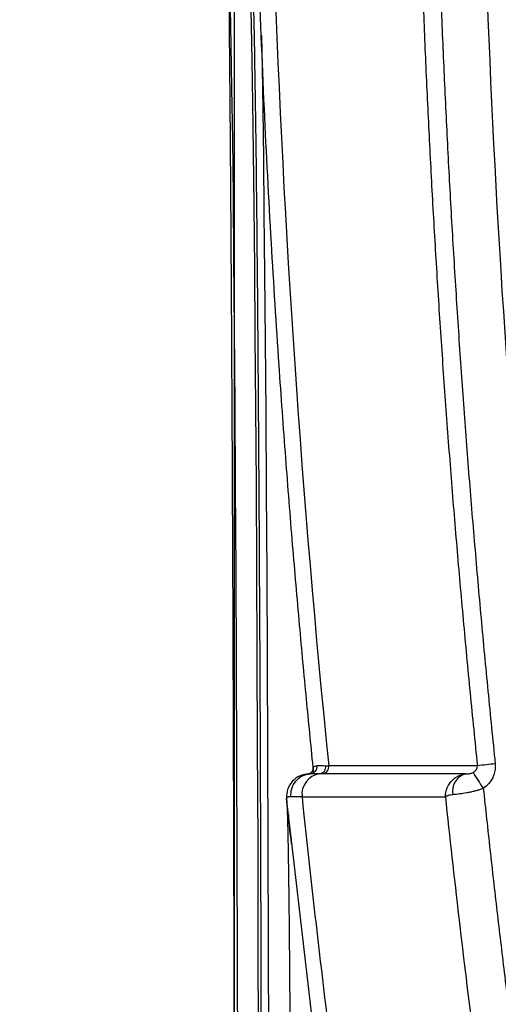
# Model space of a CAD drawing. Header units: millimetres. Extents: x 19 to 819, y 19 to 629.
# Tile 16 of 46: x 428 to 439, y 414 to 437. Entities that reach past the tile are written whole.
import ezdxf

# ---------------------------------------------------------------- set-up
doc = ezdxf.new("R2010")
doc.units = ezdxf.units.MM
doc.header["$LTSCALE"] = 3
doc.layers.add('DIMENSIONS', color=140, linetype='Continuous', lineweight=25)
doc.styles.add('SLDTEXTSTYLE0', font='TXT', dxfattribs={"width": 0.7})
doc.dimstyles.new('SLDDIMSTYLE1', dxfattribs={"dimtxt": 6.474023, "dimasz": 9.906, "dimexe": 0, "dimexo": 0.0625, "dimgap": 1.618506, "dimtad": 0, "dimtih": 1, "dimtoh": 1, "dimrnd": 1e-09, "dimzin": 12, "dimdsep": 46, "dimtxsty": 'SLDTEXTSTYLE0', "dimsah": 1, "dimcen": 0.09, "dimadec": 0, "dimazin": 3, "dimtfac": 1, "dimtmove": 0, "dimatfit": 0, "dimfxl": 0, "dimfrac": 2, "dimtolj": 1, "dimtzin": 12, "dimarcsym": 0})

# ---------------------------------------------------------------- blocks, each defined once
blk = doc.blocks.new('_D_19')
at = {"layer": 'DIMENSIONS'}
for p, q in [((432.818, 411.807), (432.818, 561.354)), ((499.871, 411.841), (499.871, 561.354)), ((432.818, 551.829), (413.768, 551.829)), ((456.543, 551.829), (454.369, 551.829)), ((454.369, 551.829), (454.369, 541.54)), ((475.781, 551.829), (477.955, 551.829)), ((477.955, 551.829), (477.955, 541.54)), ((499.871, 551.829), (518.921, 551.829)), ((454.369, 541.54), (456.543, 541.54)), ((477.955, 541.54), (475.781, 541.54))]:
    blk.add_line(p, q, dxfattribs=at)
for points in [[(432.818, 551.829), (422.912, 553.353), (422.912, 550.305)], [(499.871, 551.829), (509.777, 550.305), (509.777, 553.353)]]:
    blk.add_solid(points, dxfattribs=at)
at = {"layer": 'DIMENSIONS', "char_height": 6.35, "attachment_point": 1, "style": 'SLDTEXTSTYLE0'}
for s, insert in [('67.1', (456.543, 561.464)), ('2.64', (456.543, 549.726))]:
    blk.add_mtext(s, dxfattribs=dict(at, insert=insert))

msp = doc.modelspace()

# ---------------------------------------------------------------- linework, layer by layer
for p, q in [((434.685, 419.587), (434.696, 419.592)), ((434.696, 419.592), (434.773, 419.619)), ((434.696, 419.422), (434.693, 419.488)), ((434.907, 419.422), (434.836, 419.423)), ((434.169, 417.851), (434.053, 418.845)), ((434.099, 418.449), (434.1, 418.412)), ((434.859, 411.921), (434.169, 417.851))]:
    msp.add_line(p, q)
at = {"flags": 128}
for points in [[(433.402, 408.13), (433.398, 410.631), (433.393, 413.086), (433.386, 415.484), (433.379, 417.815), (433.37, 420.067), (433.361, 422.232), (433.35, 424.299), (433.339, 426.259), (433.327, 428.103), (433.314, 429.822), (433.3, 431.41), (433.286, 432.859), (433.271, 434.163), (433.255, 435.314), (433.239, 436.31), (433.223, 437.144), (433.206, 437.814), (433.189, 438.316), (433.171, 438.647), (433.154, 438.807)], [(432.911, 407.462), (432.907, 410.043), (432.902, 412.58), (432.896, 415.061), (432.888, 417.474), (432.88, 419.809), (432.87, 422.054), (432.86, 424.199), (432.848, 426.234), (432.836, 428.15), (432.822, 429.938), (432.808, 431.589), (432.794, 433.097), (432.778, 434.453), (432.762, 435.652), (432.746, 436.688), (432.729, 437.557), (432.712, 438.254), (432.706, 438.452)], [(433.458, 436.907), (433.473, 436.143), (433.489, 435.151), (433.505, 434.003), (433.52, 432.704), (433.534, 431.261), (433.548, 429.679), (433.561, 427.966), (433.573, 426.129), (433.584, 424.177), (433.595, 422.118), (433.604, 419.962), (433.613, 417.719), (433.62, 415.398), (433.626, 413.01), (433.632, 410.565), (433.636, 408.075)]]:
    msp.add_lwpolyline(points, dxfattribs=at)
for centre, radius, start, end in [((434.812, 419.596), 0.175, 277.9273, 6.3961), ((434.881, 419.595), 0.175, 278.6601, 6.6122), ((449.587, 316.918), 103.286, 95.88436, 96.1199), ((434.907, 418.939), 0.489, 98.3481, 186.7576), ((438.415, 419.011), 0.429, 106.5506, 191.0768), ((447.2, 424.853), 10.262, 211.7387, 214.2317)]:
    msp.add_arc(centre, radius, start, end)
for points, knots in [([(465.946, 405.273), (465.717, 405.274), (465.259, 405.277), (464.572, 405.294), (463.888, 405.321), (463.205, 405.359), (462.524, 405.408), (461.844, 405.467), (461.166, 405.537), (460.49, 405.618), (459.815, 405.709), (459.143, 405.811), (458.471, 405.923), (457.802, 406.046), (457.134, 406.179), (456.468, 406.324), (455.804, 406.478), (455.141, 406.644), (454.48, 406.82), (453.821, 407.007), (453.164, 407.204), (452.508, 407.412), (451.853, 407.63), (451.334, 407.814), (450.969, 407.944), (450.744, 408.016), (450.525, 408.067), (450.31, 408.096), (450.065, 408.103), (449.743, 408.107), (449.181, 408.108), (448.51, 408.107), (447.865, 408.108), (447.345, 408.106), (446.893, 408.111), (446.411, 408.147), (445.947, 408.22), (445.312, 408.367), (444.535, 408.643), (443.664, 409.117), (442.873, 409.717), (442.186, 410.432), (441.614, 411.243), (441.174, 412.131), (440.926, 412.92), (440.819, 413.462), (440.776, 413.791), (440.714, 414.283), (440.621, 415.048), (439.918, 420.962), (438.956, 431.847), (438.542, 445.083), (438.66, 455.672), (438.974, 463.608), (439.514, 471.531), (440.055, 477.142), (440.435, 480.504), (440.552, 481.51), (440.654, 482.371), (440.726, 482.956), (440.797, 483.533), (440.92, 484.171), (441.165, 484.927), (441.496, 485.638), (441.916, 486.303), (442.456, 486.966), (443.132, 487.599), (443.953, 488.155), (444.849, 488.582), (445.641, 488.817), (446.289, 488.931), (446.743, 488.978), (447.24, 488.988), (447.758, 488.986), (448.63, 488.987), (449.393, 488.985), (450.04, 488.988), (450.374, 489.002), (450.679, 489.054), (451.002, 489.16), (451.244, 489.248), (451.503, 489.343), (451.992, 489.515), (452.732, 489.762), (454.048, 490.167), (455.709, 490.614), (457.437, 490.991), (458.891, 491.252), (460.06, 491.429), (461.232, 491.574), (462.406, 491.686), (463.582, 491.766), (464.76, 491.815), (465.547, 491.821), (465.941, 491.823)], [0, 0, 0, 0, 0.005435, 0.010858, 0.01627, 0.021673, 0.027068, 0.032456, 0.037839, 0.043218, 0.048594, 0.053969, 0.059343, 0.064719, 0.070098, 0.075481, 0.080869, 0.086263, 0.091666, 0.097078, 0.1025, 0.107935, 0.113383, 0.118845, 0.120988, 0.122571, 0.124445, 0.126296, 0.127711, 0.130252, 0.133918, 0.141043, 0.14614, 0.14921, 0.153371, 0.156837, 0.160655, 0.1645, 0.172284, 0.180096, 0.187907, 0.195708, 0.203526, 0.211318, 0.219108, 0.22304, 0.224398, 0.226964, 0.234782, 0.242659, 0.368094, 0.493523, 0.556277, 0.618979, 0.681677, 0.744423, 0.752517, 0.761845, 0.76842, 0.773073, 0.775804, 0.782205, 0.788434, 0.794582, 0.800745, 0.807016, 0.814793, 0.822617, 0.830413, 0.838218, 0.84211, 0.846013, 0.849002, 0.853898, 0.85829, 0.869677, 0.871981, 0.873619, 0.877586, 0.879252, 0.88168, 0.883686, 0.885794, 0.893972, 0.902172, 0.918423, 0.934715, 0.944076, 0.953415, 0.962737, 0.972049, 0.981359, 0.990674, 1, 1, 1, 1]), ([(432.672, 439.198), (432.672, 439.14), (432.676, 438.892), (432.682, 438.311), (432.691, 437.45), (432.701, 436.427), (432.711, 435.262), (432.722, 433.956), (432.732, 432.519), (432.742, 430.958), (432.752, 429.281), (432.761, 427.497), (432.77, 425.615), (432.779, 423.644), (432.786, 421.593), (432.793, 419.473), (432.8, 417.293), (432.805, 415.068), (432.81, 412.814), (432.814, 410.557), (432.817, 408.946), (432.817, 408.089), (432.818, 407.983)], [0, 0, 0, 0, 0.013836, 0.059889, 0.108012, 0.157931, 0.209382, 0.262119, 0.315927, 0.37062, 0.426038, 0.482044, 0.538519, 0.595359, 0.652465, 0.709738, 0.76707, 0.824319, 0.881272, 0.937542, 0.992253, 1, 1, 1, 1]), ([(433.212, 438.807), (433.226, 438.744), (433.241, 438.501), (433.269, 437.663), (433.283, 437.067), (433.31, 435.538), (433.323, 434.606), (433.348, 432.431), (433.36, 431.188), (433.383, 428.428), (433.393, 426.91), (433.412, 423.64), (433.421, 421.889), (433.436, 418.203), (433.442, 416.269), (433.453, 412.269), (433.457, 410.205), (433.46, 408.104)], [0, 0, 0, 0, 0.125, 0.125, 0.25, 0.25, 0.375, 0.375, 0.5, 0.5, 0.625, 0.625, 0.75, 0.75, 0.875, 0.875, 1, 1, 1, 1]), ([(434.685, 419.587), (434.632, 420.123), (434.52, 421.242), (434.358, 422.997), (434.193, 424.899), (434.03, 426.951), (433.859, 429.332), (433.686, 432.089), (433.517, 435.266), (433.433, 437.481), (433.389, 438.636)], [0, 0, 0, 0, 0.084499, 0.176758, 0.276778, 0.384558, 0.500098, 0.651798, 0.818432, 1, 1, 1, 1]), ([(437.255, 438.652), (437.276, 438.075), (437.319, 436.92), (437.397, 435.187), (437.485, 433.455), (437.584, 431.723), (437.693, 429.992), (437.813, 428.261), (437.944, 426.53), (438.085, 424.801), (438.238, 423.071), (438.4, 421.343), (438.518, 420.191), (438.576, 419.616)], [0, 0, 0, 0, 0.090844, 0.1817, 0.27257, 0.363453, 0.454349, 0.545258, 0.636181, 0.727116, 0.818064, 0.909026, 1, 1, 1, 1]), ([(437.679, 438.668), (437.701, 438.09), (437.743, 436.936), (437.821, 435.205), (437.909, 433.475), (438.008, 431.745), (438.117, 430.017), (438.237, 428.289), (438.367, 426.561), (438.509, 424.835), (438.661, 423.109), (438.823, 421.384), (438.94, 420.235), (438.998, 419.66)], [0, 0, 0, 0, 0.090935, 0.181855, 0.272762, 0.363661, 0.454554, 0.545446, 0.636339, 0.727238, 0.818145, 0.909065, 1, 1, 1, 1]), ([(434.686, 419.595), (434.685, 419.568), (434.683, 419.509), (434.615, 419.426), (434.593, 419.424), (434.577, 419.423)], [0, 0, 0, 0, 0.182559, 0.409278, 1, 1, 1, 1]), ([(434.773, 419.619), (434.777, 419.577), (434.764, 419.525), (434.701, 419.449), (434.653, 419.428), (434.611, 419.425)], [0, 0, 0, 0, 0.5, 0.5, 1, 1, 1, 1]), ([(434.773, 419.619), (434.786, 419.619), (434.813, 419.618), (434.863, 419.618), (434.92, 419.617), (434.964, 419.616), (434.986, 419.616)], [0, 0, 0, 0, 0.251503, 0.502104, 0.751651, 1, 1, 1, 1]), ([(438.998, 419.66), (439, 419.638), (439.003, 419.593), (438.998, 419.526), (438.987, 419.46), (438.967, 419.395), (438.927, 419.301), (438.852, 419.184), (438.762, 419.115), (438.716, 419.08)], [0, 0, 0, 0, 0.099342, 0.197723, 0.296421, 0.396703, 0.499776, 0.745495, 1, 1, 1, 1]), ([(434.59, 419.424), (434.517, 419.413), (434.367, 419.39), (434.178, 419.252), (434.061, 419.056), (434.056, 418.92), (434.054, 418.853)], [0, 0, 0, 0, 0.241926, 0.497163, 0.753749, 1, 1, 1, 1]), ([(434.162, 418.88), (434.156, 418.938), (434.16, 419.002), (434.196, 419.129), (434.227, 419.193), (434.315, 419.3), (434.371, 419.344), (434.49, 419.404), (434.552, 419.42), (434.611, 419.425)], [0, 0, 0, 0, 0.25, 0.25, 0.5, 0.5, 0.75, 0.75, 1, 1, 1, 1]), ([(434.836, 419.423), (434.813, 419.423), (434.766, 419.423), (434.706, 419.424), (434.654, 419.424), (434.625, 419.424), (434.611, 419.425)], [0, 0, 0, 0, 0.251213, 0.5013479, 0.7508102, 1, 1, 1, 1]), ([(437.818, 418.881), (437.818, 418.899), (437.82, 418.944), (437.835, 419.025), (437.873, 419.131), (437.947, 419.244), (438.053, 419.338), (438.171, 419.4), (438.254, 419.415), (438.293, 419.422)], [0, 0, 0, 0, 0.071309, 0.17654, 0.319122, 0.500367, 0.680757, 0.84865, 1, 1, 1, 1]), ([(438.293, 419.422), (438.324, 419.423), (438.357, 419.425), (438.42, 419.435), (438.45, 419.443), (438.473, 419.454)], [0, 0, 0, 0, 0.5, 0.5, 1, 1, 1, 1]), ([(438.716, 419.08), (438.692, 419.071), (438.643, 419.052), (438.567, 419.028), (438.487, 419.006), (438.405, 418.987), (438.294, 418.965), (438.146, 418.943), (438.048, 418.934), (437.994, 418.929)], [0, 0, 0, 0, 0.09179, 0.187674, 0.287786, 0.392156, 0.500701, 0.722308, 1, 1, 1, 1]), ([(438.716, 419.08), (438.768, 418.595), (438.873, 417.625), (439.039, 416.172), (439.211, 414.719), (439.333, 413.751), (439.393, 413.267)], [0, 0, 0, 0, 0.250003, 0.5, 0.749997, 1, 1, 1, 1]), ([(434.162, 418.88), (434.148, 418.879), (434.119, 418.878), (434.089, 418.874), (434.067, 418.867), (434.054, 418.858), (434.054, 418.849), (434.053, 418.845)], [0, 0, 0, 0, 0.200478, 0.400819, 0.600919, 0.800679, 1, 1, 1, 1]), ([(434.174, 417.754), (434.139, 418.051), (434.096, 418.412), (434.061, 418.773), (434.055, 418.836)], [0, 0, 0, 0, 0.823321, 1, 1, 1, 1]), ([(434.421, 418.881), (434.394, 418.881), (434.34, 418.881), (434.271, 418.88), (434.21, 418.88), (434.178, 418.88), (434.162, 418.88)], [0, 0, 0, 0, 0.251808, 0.502541, 0.752002, 1, 1, 1, 1]), ([(437.994, 418.929), (437.976, 418.927), (437.938, 418.922), (437.896, 418.911), (437.853, 418.896), (437.832, 418.887), (437.818, 418.881)], [0, 0, 0, 0, 0.233744, 0.499731, 0.665209, 1, 1, 1, 1]), ([(434.06, 418.752), (434.061, 418.736), (434.063, 418.699), (434.067, 418.622), (434.071, 418.51), (434.076, 418.35), (434.083, 418.069), (434.092, 417.643), (434.101, 417.037), (434.11, 416.334), (434.118, 415.563), (434.124, 414.81), (434.129, 414.218), (434.132, 413.793), (434.133, 413.566), (434.134, 413.486)], [0, 0, 0, 0, 0.031582, 0.072382, 0.122396, 0.181622, 0.250056, 0.385866, 0.500093, 0.61722, 0.749996, 0.847241, 0.921333, 0.972256, 1, 1, 1, 1])]:
    msp.add_open_spline(points, degree=3, knots=knots)
for points in [[(433.758, 438.652), (433.978, 432.3), (434.411, 425.944), (435.054, 419.615)], [(434.693, 419.488), (434.69, 419.531), (434.688, 419.563), (434.685, 419.585)], [(434.986, 419.616), (435.008, 419.615), (435.03, 419.615), (435.054, 419.615)], [(438.576, 419.616), (437.402, 419.614), (436.228, 419.614), (435.054, 419.615)], [(438.473, 419.454), (438.542, 419.49), (438.585, 419.553), (438.576, 419.616)], [(438.293, 419.422), (437.164, 419.421), (436.036, 419.421), (434.907, 419.422)], [(434.053, 418.845), (434.056, 418.824), (434.058, 418.793), (434.06, 418.752)], [(434.421, 418.881), (435.554, 418.88), (436.686, 418.879), (437.818, 418.881)], [(434.421, 418.881), (434.662, 416.573), (434.93, 414.268), (435.226, 411.966)], [(437.818, 418.881), (438.021, 416.968), (438.244, 415.058), (438.486, 413.15)]]:
    msp.add_open_spline(points, degree=3)

# ---------------------------------------------------------------- dimensions: what is measured, and where the dimension line sits
at = {"layer": 'DIMENSIONS'}
dim = msp.add_linear_dim(base=(499.871, 551.829), p1=(432.818, 407.997), p2=(499.871, 408.031), dimstyle='SLDDIMSTYLE1', dxfattribs=at)
dim.commit()
dim.dimension.update_dxf_attribs({"geometry": '_D_19', "text_midpoint": (466.162, 551.829), "dimtype": 160})

doc.saveas('drawing.dxf')
